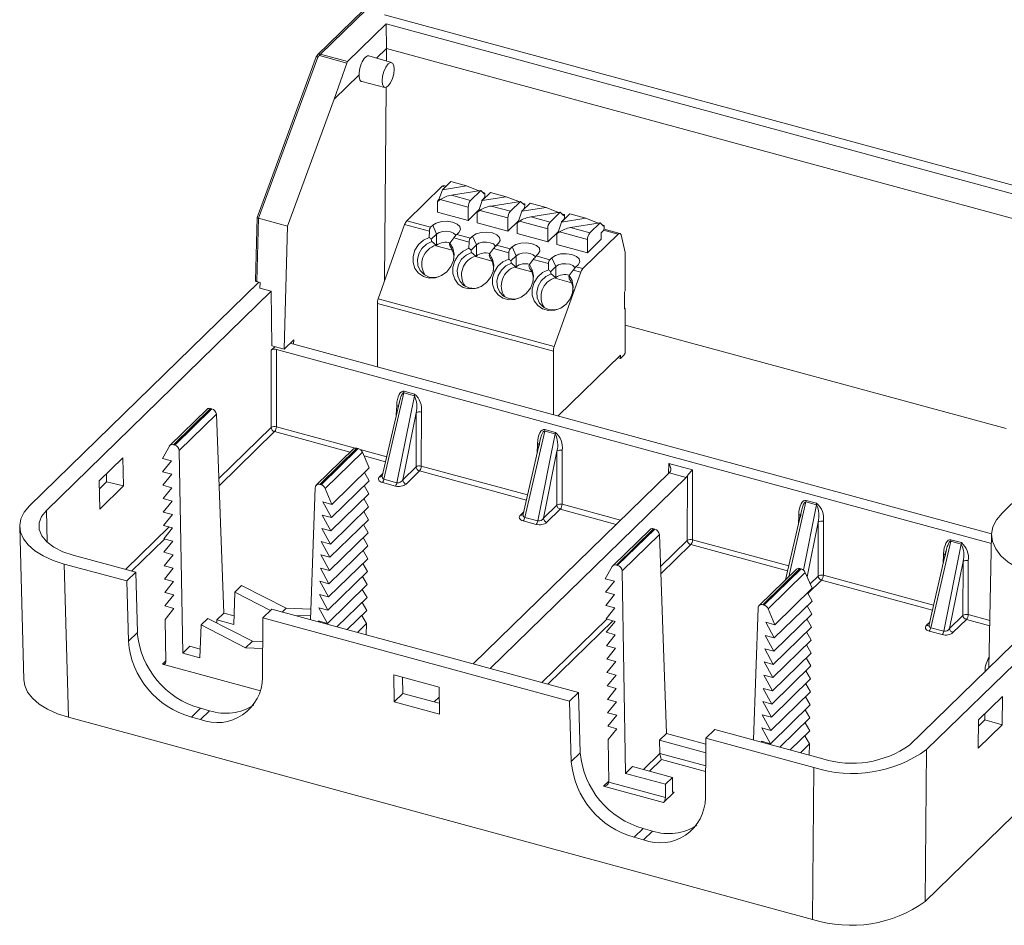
# Model space of a CAD drawing. Header units: millimetres. Extents: x -35 to 128, y 8 to 131.
# Tile 1 of 6: x -35 to 42, y 8 to 78. Entities that reach past the tile are written whole.
import ezdxf

# ---------------------------------------------------------------- set-up
doc = ezdxf.new("R2010")
doc.units = ezdxf.units.MM

msp = doc.modelspace()

# ---------------------------------------------------------------- linework, layer by layer
at = {"color": 7, "linetype": 'Continuous', "lineweight": 15}
for p, q in [((35.753, 9.428), (126.495, 97.994)), ((-4.474, 82.322), (-11.573, 75.393)), ((-4.265, 82.364), (-11.345, 75.453)), ((-6.352, 78.532), (59.625, 60.601)), ((-6.221, 77.82), (-9.234, 74.879)), ((49.565, 62.658), (-6.221, 77.82)), ((-6.205, 75.907), (-6.221, 77.82)), ((-6.988, 75.143), (-6.205, 75.907)), ((-6.213, 74.916), (-6.205, 75.907)), ((-6.205, 75.907), (48.036, 61.166)), ((-11.667, 75.246), (-16.279, 62.73)), ((-11.546, 75.234), (-16.174, 62.673)), ((-9.299, 74.765), (-11.411, 75.339)), ((-11.345, 75.453), (-9.234, 74.879)), ((-5.804, 74.797), (-7.577, 75.315)), ((-9.299, 74.765), (-10.265, 71.945)), ((-10.265, 71.945), (-8.321, 73.842)), ((-8.12, 73.317), (-6.329, 72.867)), ((-6.361, 57.782), (-6.231, 72.871)), ((-10.265, 71.945), (-13.908, 62.057)), ((-1.199, 65.525), (-1.849, 64.89)), ((-1.849, 64.89), (0.033, 65.19)), ((-1.567, 65.166), (-1.735, 65.211)), ((-1.199, 65.525), (0.033, 65.19)), ((1.001, 64.805), (0.033, 65.19)), ((-4.622, 62.467), (-1.866, 65.157)), ((-1.849, 64.89), (-2.113, 64.118)), ((-1.148, 64.463), (1.139, 64.827)), ((-1.148, 64.463), (0.349, 64.056)), ((0.349, 64.056), (1.139, 64.827)), ((1.139, 64.827), (1.403, 64.57)), ((1.896, 64.683), (1.246, 64.049)), ((1.344, 64.669), (1.273, 64.697)), ((1.308, 64.663), (1.344, 64.669)), ((1.469, 64.635), (1.344, 64.669)), ((1.403, 64.57), (1.469, 64.635)), ((1.469, 64.635), (1.469, 64.463)), ((1.896, 64.683), (3.128, 64.349)), ((-2.113, 64.118), (-2.226, 64.008)), ((-2.226, 63.151), (-2.226, 64.008)), ((-2.226, 64.008), (-2.189, 63.998)), ((-2.189, 63.998), (-2.022, 64.124)), ((-2.113, 64.118), (-2.008, 64.135)), ((0.162, 63.531), (-2.022, 64.124)), ((1.246, 64.049), (0.982, 63.277)), ((1.236, 64.064), (1.376, 64.201)), ((1.236, 64.064), (1.236, 64.017)), ((1.246, 64.049), (3.128, 64.349)), ((1.528, 64.324), (1.451, 64.345)), ((1.947, 63.621), (4.234, 63.986)), ((4.097, 63.964), (3.128, 64.349)), ((3.444, 63.215), (4.234, 63.986)), ((4.234, 63.986), (4.498, 63.729)), ((4.992, 63.842), (4.342, 63.208)), ((4.439, 63.827), (4.368, 63.856)), ((4.403, 63.822), (4.439, 63.827)), ((4.564, 63.793), (4.439, 63.827)), ((4.498, 63.729), (4.564, 63.793)), ((4.564, 63.793), (4.564, 63.622)), ((4.992, 63.842), (6.224, 63.507)), ((0.162, 62.502), (-2.226, 63.151)), ((0.162, 62.502), (0.162, 63.531)), ((0.996, 63.316), (0.162, 62.502)), ((0.982, 63.277), (0.87, 63.167)), ((0.87, 62.31), (0.87, 63.167)), ((0.87, 63.167), (0.906, 63.157)), ((0.906, 63.157), (1.073, 63.283)), ((0.982, 63.277), (1.087, 63.294)), ((3.258, 62.689), (1.073, 63.283)), ((1.947, 63.621), (3.444, 63.215)), ((4.342, 63.208), (4.078, 62.436)), ((4.331, 63.223), (4.471, 63.359)), ((4.331, 63.223), (4.331, 63.176)), ((4.342, 63.208), (6.224, 63.507)), ((4.624, 63.483), (4.547, 63.504)), ((5.043, 62.78), (7.33, 63.144)), ((7.192, 63.122), (6.224, 63.507)), ((6.54, 62.373), (7.33, 63.144)), ((7.33, 63.144), (7.594, 62.888)), ((8.087, 63.001), (7.437, 62.366)), ((7.535, 62.986), (7.463, 63.015)), ((7.499, 62.98), (7.535, 62.986)), ((7.66, 62.952), (7.535, 62.986)), ((7.594, 62.888), (7.66, 62.952)), ((7.66, 62.952), (7.66, 62.781)), ((8.087, 63.001), (9.319, 62.666)), ((-16.279, 62.728), (-16.414, 57.82)), ((-16.172, 62.672), (-16.307, 57.727)), ((-16.174, 62.673), (-16.172, 62.672)), ((-13.908, 62.057), (-16.172, 62.672)), ((-4.787, 62.181), (-6.844, 56.396)), ((-2.865, 61.658), (-4.787, 62.181)), ((-2.765, 61.962), (-4.622, 62.467)), ((-2.605, 62.119), (-2.765, 61.962)), ((-2.605, 62.119), (-2.296, 61.435)), ((3.258, 61.661), (0.87, 62.31)), ((3.258, 61.661), (3.258, 62.689)), ((4.091, 62.474), (3.258, 61.661)), ((4.078, 62.436), (3.965, 62.326)), ((3.965, 61.469), (3.965, 62.326)), ((3.965, 62.326), (4.002, 62.316)), ((4.002, 62.316), (4.169, 62.442)), ((4.078, 62.436), (4.183, 62.452)), ((6.353, 61.848), (4.169, 62.442)), ((5.043, 62.78), (6.54, 62.373)), ((7.437, 62.366), (7.173, 61.594)), ((7.427, 62.382), (7.567, 62.518)), ((7.427, 62.382), (7.427, 62.335)), ((7.437, 62.366), (9.319, 62.666)), ((7.719, 62.642), (7.642, 62.663)), ((8.138, 61.939), (10.425, 62.303)), ((10.288, 62.281), (9.319, 62.666)), ((9.635, 61.532), (10.425, 62.303)), ((10.425, 62.303), (10.689, 62.046)), ((10.63, 62.145), (10.559, 62.173)), ((10.594, 62.139), (10.63, 62.145)), ((10.755, 62.111), (10.63, 62.145)), ((10.689, 62.046), (10.755, 62.111)), ((10.755, 62.111), (10.755, 61.939)), ((-14.171, 52.463), (-13.908, 62.057)), ((-2.874, 61.175), (-2.865, 61.658)), ((-2.712, 61.028), (-2.296, 61.435)), ((-2.296, 61.435), (-2.296, 60.577)), ((-0.571, 61.566), (-0.731, 61.41)), ((-0.731, 61.41), (0.33, 61.121)), ((6.353, 60.82), (3.965, 61.469)), ((6.353, 60.82), (6.353, 61.848)), ((7.187, 61.633), (6.353, 60.82)), ((7.173, 61.594), (7.061, 61.484)), ((7.061, 60.627), (7.061, 61.484)), ((7.061, 61.484), (7.097, 61.474)), ((7.097, 61.474), (7.264, 61.601)), ((7.173, 61.594), (7.278, 61.611)), ((9.449, 61.007), (7.264, 61.601)), ((8.138, 61.939), (9.635, 61.532)), ((11.842, 61.432), (9.086, 58.742)), ((10.522, 61.54), (10.662, 61.677)), ((10.522, 61.54), (10.522, 61.026)), ((11.973, 61.486), (10.738, 61.821)), ((12.396, 60.001), (12.061, 61.364)), ((-2.669, 60.851), (-2.339, 60.567)), ((-2.296, 60.577), (-2.356, 60.519)), ((-0.961, 61.141), (-1.267, 60.738)), ((0.23, 60.817), (-0.961, 61.141)), ((0.222, 60.334), (0.23, 60.817)), ((0.33, 61.121), (0.49, 61.277)), ((0.383, 60.187), (0.8, 60.593)), ((0.49, 61.277), (0.8, 60.593)), ((0.8, 60.593), (0.8, 59.736)), ((2.525, 60.725), (2.364, 60.568)), ((9.449, 59.978), (7.061, 60.627)), ((10.522, 61.026), (9.449, 59.978)), ((9.449, 59.978), (9.449, 61.007)), ((-2.356, 60.519), (-2.339, 60.567)), ((-2.356, 60.519), (-1.074, 60.17)), ((0.427, 60.009), (0.757, 59.725)), ((2.135, 60.299), (1.828, 59.897)), ((3.326, 59.976), (2.135, 60.299)), ((2.364, 60.568), (3.426, 60.28)), ((3.317, 59.492), (3.326, 59.976)), ((3.426, 60.28), (3.586, 60.436)), ((3.586, 60.436), (3.895, 59.752)), ((5.62, 59.883), (5.46, 59.727)), ((12.396, 57.001), (12.396, 60.001)), ((0.8, 59.736), (0.74, 59.677)), ((0.74, 59.677), (0.757, 59.725)), ((0.74, 59.677), (2.022, 59.329)), ((3.479, 59.345), (3.895, 59.752)), ((3.522, 59.168), (3.852, 58.884)), ((3.895, 59.752), (3.895, 58.895)), ((5.23, 59.458), (4.924, 59.056)), ((6.421, 59.134), (5.23, 59.458)), ((5.46, 59.727), (6.521, 59.439)), ((6.421, 59.134), (6.413, 58.651)), ((6.521, 59.439), (6.681, 59.595)), ((6.681, 59.595), (6.991, 58.911)), ((8.715, 59.042), (8.555, 58.886)), ((3.895, 58.895), (3.835, 58.836)), ((3.835, 58.836), (3.852, 58.884)), ((3.835, 58.836), (5.117, 58.488)), ((6.991, 58.911), (6.574, 58.504)), ((6.948, 58.043), (6.618, 58.327)), ((6.864, 52.67), (8.921, 58.455)), ((6.991, 58.911), (6.991, 58.053)), ((8.326, 58.617), (8.019, 58.215)), ((8.921, 58.455), (8.326, 58.617)), ((8.555, 58.886), (9.086, 58.742)), ((-16.148, 57.684), (-34.013, 40.247)), ((-16.05, 57.657), (-16.307, 57.727)), ((-16.05, 57.657), (-16.054, 57.225)), ((6.991, 58.053), (6.931, 57.995)), ((6.948, 58.043), (6.931, 57.995)), ((6.931, 57.995), (8.213, 57.646)), ((-15.169, 56.984), (-32.687, 39.887)), ((-16.054, 57.225), (-15.169, 56.984)), ((-15.134, 52.725), (-15.169, 56.984)), ((12.326, 56.804), (12.326, 55.69)), ((-6.913, 56.026), (6.796, 52.3)), ((-6.913, 51.089), (-6.913, 56.026)), ((-6.844, 56.396), (6.864, 52.67)), ((12.331, 55.647), (12.396, 55.629)), ((12.396, 52.286), (12.396, 55.629)), ((12.396, 54.336), (42.048, 46.277)), ((-14.171, 52.463), (-13.425, 53.192)), ((40.922, 38.089), (-13.692, 52.931)), ((-13.425, 53.192), (-13.434, 52.861)), ((-15.18, 46.364), (-15.174, 52.378)), ((-15.174, 52.378), (-14.888, 52.658)), ((-14.171, 52.463), (-15.134, 52.725)), ((-14.769, 52.443), (-14.775, 46.424)), ((40.905, 37.312), (-14.769, 52.443)), ((6.796, 52.3), (6.796, 47.363)), ((7.169, 47.27), (12.023, 52.008)), ((11.817, 51.807), (12.023, 51.751)), ((12.303, 52.024), (12.023, 51.751)), ((12.023, 51.751), (12.023, 52.008)), ((-4.836, 49.187), (-4.013, 48.963)), ((-5.195, 48.373), (-6.529, 42.577)), ((-4.851, 49.066), (-6.4, 42.337)), ((-5.384, 42.061), (-4.027, 48.842)), ((-4.027, 48.842), (-4.851, 49.066)), ((-20.174, 47.791), (-23.071, 44.964)), ((-19.896, 47.847), (-22.79, 45.022)), ((-22.695, 44.996), (-19.801, 47.821)), ((-19.801, 47.821), (-19.896, 47.847)), ((-3.487, 47.564), (-3.491, 43.358)), ((-19.444, 47.394), (-22.345, 44.563)), ((-19.444, 47.394), (-18.877, 31.9)), ((-3.892, 47.504), (-4.937, 42.282)), ((-3.897, 43.298), (-3.892, 47.504)), ((7.169, 47.27), (7.169, 47.262)), ((6.116, 46.086), (4.567, 39.357)), ((6.939, 45.862), (6.116, 46.086)), ((6.131, 46.206), (6.954, 45.982)), ((5.772, 45.392), (4.438, 39.597)), ((5.583, 39.081), (6.939, 45.862)), ((-23.111, 44.911), (-23.654, 43.956)), ((-22.79, 45.022), (-22.695, 44.996)), ((-22.345, 44.563), (-22.073, 28.781)), ((-8.777, 44.694), (-11.673, 41.866)), ((-8.498, 44.749), (-11.393, 41.924)), ((-11.298, 41.898), (-8.404, 44.723)), ((-8.404, 44.723), (-8.498, 44.749)), ((7.074, 44.524), (6.029, 39.301)), ((7.07, 40.317), (7.074, 44.524)), ((7.48, 44.584), (7.475, 40.377)), ((-28.563, 42.203), (-26.721, 44.001)), ((-26.721, 44.001), (-26.681, 41.807)), ((-23.654, 43.956), (-22.947, 43.764)), ((-22.947, 43.764), (-23.636, 42.911)), ((-8.082, 44.442), (-10.98, 41.614)), ((-8.082, 44.442), (-7.539, 43.218)), ((-7.539, 43.218), (-10.458, 40.37)), ((-4.937, 42.282), (-3.897, 43.298)), ((-3.631, 42.973), (-4.672, 41.957)), ((15.792, 43.551), (17.634, 43.051)), ((17.634, 43.051), (17.628, 37.618)), ((-28.524, 40.009), (-28.563, 42.203)), ((-28.006, 42.747), (-27.995, 42.134)), ((-23.636, 42.911), (-22.929, 42.719)), ((-22.929, 42.719), (-23.618, 41.865)), ((-7.557, 42.207), (-10.495, 39.339)), ((-7.922, 42.844), (-7.557, 42.207)), ((-6.4, 42.337), (-5.384, 42.061)), ((15.816, 42.84), (0.552, 27.942)), ((1.879, 27.581), (17.143, 42.479)), ((17.143, 42.479), (15.816, 42.84)), ((17.223, 37.558), (17.228, 42.593)), ((-27.995, 42.134), (-28.552, 41.591)), ((-26.681, 41.807), (-28.524, 40.009)), ((-26.681, 41.807), (-27.995, 42.134)), ((-23.618, 41.865), (-22.911, 41.673)), ((-22.911, 41.673), (-23.6, 40.82)), ((-11.75, 41.683), (-12.125, 31.387)), ((-11.393, 41.924), (-11.298, 41.898)), ((-10.98, 41.614), (-10.458, 40.37)), ((-7.94, 41.833), (-7.575, 41.196)), ((-5.509, 41.797), (-6.525, 42.073)), ((-23.6, 40.82), (-22.893, 40.628)), ((-7.575, 41.196), (-10.533, 38.309)), ((-7.958, 40.822), (-7.593, 40.185)), ((26.472, 40.678), (27.296, 40.454)), ((43.202, 41.12), (41.74, 39.693)), ((-22.893, 40.628), (-23.582, 39.775)), ((-10.458, 40.37), (-11.165, 40.562)), ((-11.165, 40.562), (-10.495, 39.339)), ((-7.593, 40.185), (-10.57, 37.279)), ((6.029, 39.301), (7.07, 40.317)), ((7.335, 39.992), (6.295, 38.976)), ((27.281, 40.333), (26.458, 40.557)), ((-23.582, 39.775), (-22.875, 39.583)), ((-22.875, 39.583), (-23.564, 38.729)), ((-10.495, 39.339), (-11.203, 39.532)), ((-11.203, 39.532), (-10.533, 38.309)), ((-7.611, 39.174), (-10.608, 36.249)), ((-7.976, 39.811), (-7.611, 39.174)), ((4.567, 39.357), (5.583, 39.081)), ((26.114, 39.864), (24.88, 34.504)), ((-34.764, 38.637), (-34.434, 26.69)), ((-23.564, 38.729), (-22.857, 38.537)), ((-22.857, 38.537), (-23.546, 37.684)), ((-10.533, 38.309), (-11.24, 38.501)), ((-11.24, 38.501), (-10.57, 37.279)), ((-7.994, 38.8), (-7.629, 38.163)), ((5.457, 38.816), (4.442, 39.092)), ((14.319, 38.417), (11.422, 35.59)), ((14.597, 38.472), (11.702, 35.647)), ((11.797, 35.622), (14.692, 38.447)), ((14.692, 38.447), (14.597, 38.472)), ((27.412, 34.789), (27.416, 38.995)), ((27.821, 39.055), (27.817, 34.849)), ((-23.546, 37.684), (-22.839, 37.492)), ((-7.629, 38.163), (-10.645, 35.218)), ((-8.012, 37.789), (-7.647, 37.151)), ((15.048, 38.02), (12.148, 35.189)), ((15.048, 38.02), (15.615, 22.526)), ((37.749, 37.613), (38.572, 37.389)), ((40.919, 38.024), (40.708, 27.65)), ((-22.839, 37.492), (-23.528, 36.639)), ((-10.57, 37.279), (-11.278, 37.471)), ((-11.278, 37.471), (-10.608, 36.249)), ((-7.647, 37.151), (-10.683, 34.188)), ((37.734, 37.493), (36.185, 30.764)), ((37.201, 30.488), (38.557, 37.269)), ((38.557, 37.269), (37.734, 37.493)), ((-25.733, 35.086), (-30.598, 36.408)), ((-23.528, 36.639), (-22.821, 36.447)), ((-22.821, 36.447), (-23.51, 35.593)), ((-10.608, 36.249), (-11.315, 36.441)), ((-11.315, 36.441), (-10.645, 35.218)), ((-7.665, 36.14), (-10.721, 33.158)), ((-8.03, 36.777), (-7.665, 36.14)), ((37.39, 36.799), (36.056, 31.004)), ((-31.299, 35.725), (-30.969, 23.777)), ((-26.433, 34.402), (-31.299, 35.725)), ((-23.51, 35.593), (-22.803, 35.401)), ((-22.803, 35.401), (-23.492, 34.548)), ((-10.645, 35.218), (-11.353, 35.411)), ((-11.353, 35.411), (-10.683, 34.188)), ((-8.048, 35.766), (-7.683, 35.129)), ((10.838, 34.582), (11.381, 35.537)), ((11.702, 35.647), (11.797, 35.622)), ((25.716, 35.32), (22.819, 32.492)), ((25.994, 35.375), (23.1, 32.55)), ((23.194, 32.524), (26.089, 35.349)), ((26.089, 35.349), (25.994, 35.375)), ((38.692, 35.931), (37.647, 30.708)), ((38.688, 31.724), (38.692, 35.931)), ((39.097, 35.991), (39.093, 31.784)), ((-25.733, 35.086), (-26.433, 34.402)), ((-25.603, 30.395), (-25.733, 35.086)), ((-23.492, 34.548), (-22.785, 34.356)), ((-7.683, 35.129), (-10.758, 32.128)), ((-8.066, 34.755), (-7.701, 34.118)), ((11.545, 34.39), (10.838, 34.582)), ((12.148, 35.189), (12.42, 19.407)), ((26.41, 35.068), (23.512, 32.239)), ((26.41, 35.068), (26.953, 33.844)), ((-26.303, 29.712), (-26.433, 34.402)), ((-22.785, 34.356), (-23.474, 33.503)), ((-17.492, 34.048), (-18.016, 33.537)), ((-14.016, 32.273), (-17.492, 34.048)), ((-10.683, 34.188), (-11.391, 34.38)), ((-11.391, 34.38), (-10.721, 33.158)), ((-7.701, 34.118), (-10.796, 31.097)), ((-8.084, 33.744), (-7.719, 33.107)), ((10.856, 33.537), (11.545, 34.39)), ((26.953, 33.844), (24.035, 30.995)), ((27.677, 34.464), (26.636, 33.448)), ((47.13, 33.918), (34.529, 21.619)), ((35.856, 21.258), (49.157, 34.241)), ((-23.474, 33.503), (-22.767, 33.311)), ((-22.767, 33.311), (-23.456, 32.457)), ((-18.016, 33.537), (-18.085, 31.001)), ((-15.222, 32.101), (-18.016, 33.537)), ((-10.721, 33.158), (-11.428, 33.35)), ((-11.428, 33.35), (-10.758, 32.128)), ((-7.719, 33.107), (-10.057, 30.825)), ((11.563, 33.344), (10.856, 33.537)), ((10.874, 32.491), (11.563, 33.344)), ((26.57, 33.47), (26.935, 32.833)), ((-23.456, 32.457), (-22.749, 32.265)), ((-22.749, 32.265), (-23.438, 31.412)), ((-14.016, 32.273), (-14.314, 31.982)), ((-12.095, 32.212), (-14.016, 32.273)), ((-10.758, 32.128), (-11.466, 32.32)), ((-11.466, 32.32), (-10.796, 31.097)), ((-8.102, 32.733), (-7.737, 32.096)), ((11.581, 32.299), (10.874, 32.491)), ((10.892, 31.446), (11.581, 32.299)), ((22.743, 32.309), (22.367, 22.013)), ((23.1, 32.55), (23.194, 32.524)), ((23.512, 32.239), (24.035, 30.995)), ((26.935, 32.833), (23.997, 29.965)), ((26.552, 32.459), (26.917, 31.822)), ((-20.116, 31.488), (-20.639, 30.977)), ((-20.116, 31.488), (-16.647, 29.705)), ((-18.877, 31.9), (-19.425, 31.366)), ((-18.066, 31.68), (-18.877, 31.9)), ((-15.82, 31.518), (-15.86, 26.874)), ((-15.82, 31.518), (-15.12, 32.201)), ((8.058, 25.028), (-15.82, 31.518)), ((8.758, 25.712), (-15.12, 32.201)), ((-12.114, 31.683), (-13.345, 31.719)), ((-7.737, 32.096), (-9.26, 30.609)), ((-8.12, 31.722), (-7.755, 31.084)), ((11.599, 31.254), (10.892, 31.446)), ((26.917, 31.822), (23.96, 28.935)), ((26.534, 31.448), (26.899, 30.811)), ((37.647, 30.708), (38.688, 31.724)), ((-23.438, 31.412), (-23.381, 28.103)), ((-20.733, 28.417), (-20.639, 30.977)), ((-20.639, 30.977), (-17.179, 29.186)), ((-19.425, 31.366), (-19.418, 31.129)), ((-19.425, 31.366), (-18.085, 31.001)), ((-10.796, 31.097), (-11.503, 31.29)), ((-11.503, 31.29), (-11.457, 31.206)), ((-7.755, 31.084), (-8.464, 30.392)), ((-7.755, 31.084), (-7.771, 30.204)), ((10.91, 30.401), (11.599, 31.254)), ((24.035, 30.995), (23.327, 31.188)), ((23.327, 31.188), (23.997, 29.965)), ((26.899, 30.811), (23.922, 27.905)), ((36.185, 30.764), (37.201, 30.488)), ((38.953, 31.399), (37.913, 30.383)), ((-26.303, 29.712), (-25.603, 30.395)), ((11.617, 30.208), (10.91, 30.401)), ((10.928, 29.355), (11.617, 30.208)), ((23.997, 29.965), (23.29, 30.157)), ((23.29, 30.157), (23.96, 28.935)), ((26.516, 30.437), (26.881, 29.799)), ((37.075, 30.223), (36.06, 30.499)), ((-21.525, 29.316), (-22.073, 28.781)), ((-20.708, 29.094), (-21.525, 29.316)), ((-16.647, 29.705), (-17.179, 29.186)), ((-17.179, 29.186), (-15.84, 29.149)), ((-16.647, 29.705), (-15.836, 29.681)), ((11.635, 29.163), (10.928, 29.355)), ((10.946, 28.31), (11.635, 29.163)), ((26.881, 29.799), (23.884, 26.874)), ((26.498, 29.426), (26.863, 28.788)), ((-22.073, 28.781), (-20.733, 28.417)), ((23.96, 28.935), (23.252, 29.127)), ((23.252, 29.127), (23.922, 27.905)), ((26.863, 28.788), (23.847, 25.844)), ((26.48, 28.414), (26.845, 27.777)), ((-23.649, 27.909), (-16.003, 25.831)), ((11.653, 28.118), (10.946, 28.31)), ((10.964, 27.265), (11.653, 28.118)), ((23.922, 27.905), (23.214, 28.097)), ((23.214, 28.097), (23.884, 26.874)), ((26.845, 27.777), (23.809, 24.814)), ((-2.1, 26.134), (-5.631, 27.094)), ((-5.631, 27.094), (-5.612, 24.977)), ((-4.946, 26.908), (-4.934, 25.644)), ((11.671, 27.072), (10.964, 27.265)), ((10.982, 26.219), (11.671, 27.072)), ((23.884, 26.874), (23.177, 27.067)), ((23.177, 27.067), (23.847, 25.844)), ((26.462, 27.403), (26.827, 26.766)), ((-2.079, 24.017), (-2.1, 26.134)), ((11.689, 26.027), (10.982, 26.219)), ((26.827, 26.766), (23.772, 23.784)), ((26.444, 26.392), (26.809, 25.755)), ((-4.934, 25.644), (-5.612, 24.977)), ((-4.934, 25.644), (-2.087, 24.87)), ((-2.092, 25.361), (-2.484, 24.978)), ((8.758, 25.712), (8.058, 25.028)), ((8.888, 21.021), (8.758, 25.712)), ((11, 25.174), (11.689, 26.027)), ((23.847, 25.844), (23.139, 26.036)), ((23.139, 26.036), (23.809, 24.814)), ((26.809, 25.755), (23.734, 22.753)), ((26.426, 25.381), (26.791, 24.744)), ((41.774, 25.401), (39.907, 23.579)), ((41.734, 23.184), (41.774, 25.401)), ((-5.612, 24.977), (-2.079, 24.017)), ((8.188, 20.338), (8.058, 25.028)), ((11.707, 24.982), (11, 25.174)), ((11.018, 24.129), (11.707, 24.982)), ((23.809, 24.814), (23.102, 25.006)), ((23.102, 25.006), (23.772, 23.784)), ((26.791, 24.744), (23.697, 21.723)), ((-30.969, 23.777), (26.973, 8.03)), ((-20.696, 24.484), (-21.396, 23.801)), ((-20.679, 23.606), (-21.396, 23.801)), ((-19.979, 24.29), (-20.696, 24.484)), ((-20.679, 23.606), (-19.979, 24.29)), ((11.725, 23.936), (11.018, 24.129)), ((11.036, 23.083), (11.725, 23.936)), ((23.772, 23.784), (23.064, 23.976)), ((23.064, 23.976), (23.734, 22.753)), ((26.408, 24.37), (26.773, 23.733)), ((40.404, 24.064), (40.395, 23.577)), ((11.743, 22.891), (11.036, 23.083)), ((26.773, 23.733), (24.436, 21.451)), ((26.39, 23.359), (26.755, 22.721)), ((39.907, 23.579), (39.867, 21.362)), ((39.867, 21.362), (41.734, 23.184)), ((40.395, 23.577), (39.898, 23.091)), ((40.395, 23.577), (41.734, 23.184)), ((11.054, 22.038), (11.743, 22.891)), ((15.068, 21.991), (15.615, 22.526)), ((18.669, 21.696), (15.615, 22.526)), ((18.672, 22.144), (19.372, 22.827)), ((27.774, 20.543), (19.372, 22.827)), ((23.734, 22.753), (23.027, 22.946)), ((23.027, 22.946), (23.697, 21.723)), ((26.755, 22.721), (25.232, 21.234)), ((26.372, 22.347), (26.737, 21.71)), ((11.054, 22.038), (11.111, 18.729)), ((15.068, 21.991), (15.095, 20.955)), ((15.068, 21.991), (18.663, 21.014)), ((18.672, 22.144), (18.632, 17.499)), ((27.075, 19.86), (18.672, 22.144)), ((23.697, 21.723), (22.989, 21.915)), ((22.989, 21.915), (23.035, 21.832)), ((26.737, 21.71), (26.028, 21.018)), ((26.737, 21.71), (26.722, 20.83)), ((8.188, 20.338), (8.888, 21.021)), ((15.096, 20.948), (15.095, 20.955)), ((35.856, 21.258), (35.753, 9.428)), ((12.967, 19.942), (12.42, 19.407)), ((16.073, 19.098), (12.967, 19.942)), ((12.42, 19.407), (15.525, 18.563)), ((26.973, 8.03), (27.075, 19.86)), ((11.111, 18.717), (15.515, 17.52)), ((15.515, 17.52), (15.525, 18.563)), ((16.073, 19.098), (15.525, 18.563)), ((16.073, 18.069), (16.073, 19.098)), ((15.375, 17.131), (10.706, 18.4)), ((16.213, 17.949), (15.375, 17.131)), ((13.795, 15.11), (13.095, 14.427)), ((14.513, 14.915), (13.795, 15.11)), ((13.813, 14.232), (14.513, 14.915)), ((13.813, 14.232), (13.095, 14.427))]:
    msp.add_line(p, q, dxfattribs=at)
at = {"color": 8, "linetype": 'Continuous', "lineweight": 15}
for p, q in [((-1.639, 65.095), (-1.866, 65.157)), ((1.457, 64.254), (1.42, 64.264)), ((4.552, 63.413), (4.515, 63.423)), ((7.648, 62.572), (7.611, 62.582)), ((11.842, 61.432), (10.706, 61.74)), ((-5.436, 47.325), (-5.408, 48.086)), ((-19.26, 42.382), (-15.18, 46.364)), ((-14.915, 46.039), (-19.24, 41.818)), ((-9.035, 44.441), (-14.915, 46.039)), ((-14.775, 46.424), (-8.646, 44.758)), ((-8.256, 44.652), (-6.181, 44.089)), ((5.531, 44.344), (5.559, 45.106)), ((-6.273, 43.691), (-7.951, 44.147)), ((4.694, 40.71), (-3.631, 42.973)), ((-3.491, 43.358), (4.786, 41.108)), ((15.764, 42.789), (15.792, 43.551)), ((-6.741, 42.519), (-6.485, 42.769)), ((-32.687, 39.887), (-32.619, 37.419)), ((11.687, 38.81), (7.335, 39.992)), ((7.475, 40.377), (12.026, 39.14)), ((26.458, 40.557), (25.117, 34.736)), ((26.265, 35.256), (27.281, 40.333)), ((4.226, 39.539), (4.482, 39.789)), ((25.873, 38.816), (25.9, 39.577)), ((-26.517, 35.299), (-23.125, 38.61)), ((27.416, 38.995), (26.562, 34.727)), ((-23.491, 37.669), (-26.05, 35.172)), ((17.628, 37.618), (25.127, 35.58)), ((15.14, 35.524), (17.223, 37.558)), ((17.489, 37.233), (15.16, 34.961)), ((25.036, 35.182), (17.489, 37.233)), ((37.149, 35.751), (37.177, 36.513)), ((26.8, 34.191), (27.412, 34.789)), ((27.817, 34.849), (36.404, 32.515)), ((36.312, 32.117), (27.677, 34.464)), ((39.093, 31.784), (40.783, 31.325)), ((5.886, 26.492), (10.946, 31.431)), ((11.414, 31.304), (6.354, 26.365)), ((35.844, 30.946), (36.1, 31.196)), ((40.774, 30.904), (38.953, 31.399)), ((-23.649, 27.909), (-23.382, 28.169)), ((13.825, 19.708), (15.096, 20.948)), ((15.095, 20.955), (18.654, 19.988)), ((15.221, 20.489), (14.291, 19.582)), ((18.65, 19.557), (15.221, 20.489)), ((10.706, 18.4), (11.11, 18.795)), ((16.083, 17.984), (16.213, 17.949))]:
    msp.add_line(p, q, dxfattribs=at)
at = {"color": 7, "linetype": 'Continuous', "lineweight": 15, "flags": 128}
for points in [[(-7.577, 75.315), (-7.611, 75.321), (-7.688, 75.312), (-7.77, 75.273), (-7.854, 75.205), (-7.938, 75.109), (-8.019, 74.99), (-8.094, 74.85), (-8.161, 74.693), (-8.219, 74.525), (-8.265, 74.351), (-8.298, 74.175), (-8.317, 74.004), (-8.321, 73.842)], [(-6.069, 72.975), (-5.891, 73.215), (-5.739, 73.548), (-5.638, 73.925), (-5.603, 74.288), (-5.638, 74.581), (-5.739, 74.761), (-5.891, 74.799), (-6.069, 74.69), (-6.248, 74.45), (-6.399, 74.116), (-6.501, 73.74), (-6.536, 73.377), (-6.501, 73.084), (-6.399, 72.904), (-6.248, 72.866), (-6.069, 72.975)], [(-8.321, 73.842), (-8.317, 73.696), (-8.298, 73.568), (-8.265, 73.463), (-8.219, 73.384), (-8.161, 73.334), (-8.12, 73.317)], [(-16.279, 62.73), (-16.278, 62.723), (-16.27, 62.714), (-16.255, 62.704), (-16.234, 62.693), (-16.206, 62.683), (-16.174, 62.673)], [(-2.605, 62.119), (-2.322, 62.298), (-1.928, 62.408), (-1.481, 62.432), (-1.051, 62.366), (-0.703, 62.22), (-0.489, 62.017), (-0.443, 61.787), (-0.571, 61.566)], [(-2.296, 61.435), (-2.099, 61.559), (-1.824, 61.636), (-1.514, 61.652), (-1.215, 61.607), (-0.972, 61.505), (-0.824, 61.364), (-0.806, 61.33)], [(0.49, 61.277), (0.773, 61.457), (1.168, 61.567), (1.614, 61.591), (2.044, 61.525), (2.392, 61.379), (2.606, 61.176), (2.652, 60.946), (2.525, 60.725)], [(11.842, 61.432), (11.878, 61.461), (11.912, 61.48), (11.945, 61.488), (11.976, 61.485), (12.004, 61.47), (12.027, 61.445), (12.047, 61.409), (12.061, 61.364)], [(-1.267, 60.738), (-1.036, 60.333), (-0.942, 59.862), (-0.994, 59.369), (-1.188, 58.9), (-1.506, 58.497), (-1.918, 58.196), (-2.388, 58.026), (-2.872, 58.001), (-3.326, 58.125), (-3.709, 58.385), (-3.986, 58.758), (-4.131, 59.21), (-4.131, 59.7), (-3.987, 60.183), (-3.71, 60.614), (-3.328, 60.955), (-2.874, 61.175)], [(-2.144, 58.095), (-2.429, 58.046), (-2.875, 58.088), (-3.27, 58.274), (-3.573, 58.585), (-3.753, 58.987), (-3.792, 59.441), (-3.685, 59.898), (-3.444, 60.313), (-3.093, 60.642), (-2.669, 60.851)], [(0.8, 60.593), (0.997, 60.718), (1.271, 60.795), (1.582, 60.811), (1.881, 60.765), (2.123, 60.664), (2.272, 60.523), (2.289, 60.489)], [(3.586, 60.436), (3.869, 60.616), (4.263, 60.726), (4.71, 60.749), (5.14, 60.683), (5.488, 60.538), (5.702, 60.335), (5.748, 60.105), (5.62, 59.883)], [(1.828, 59.897), (2.06, 59.491), (2.154, 59.021), (2.102, 58.528), (1.908, 58.059), (1.59, 57.655), (1.177, 57.355), (0.707, 57.184), (0.223, 57.16), (-0.231, 57.283), (-0.614, 57.544), (-0.891, 57.917), (-1.036, 58.369), (-1.036, 58.859), (-0.891, 59.341), (-0.615, 59.773), (-0.232, 60.114), (0.222, 60.334)], [(0.951, 57.254), (0.667, 57.205), (0.221, 57.247), (-0.174, 57.433), (-0.477, 57.743), (-0.657, 58.146), (-0.696, 58.599), (-0.589, 59.057), (-0.348, 59.471), (0.003, 59.8), (0.427, 60.009)], [(3.895, 59.752), (4.092, 59.877), (4.367, 59.953), (4.677, 59.97), (4.976, 59.924), (5.219, 59.823), (5.367, 59.681), (5.385, 59.647)], [(6.681, 59.595), (6.964, 59.774), (7.359, 59.884), (7.805, 59.908), (8.235, 59.842), (8.583, 59.697), (8.797, 59.493), (8.843, 59.263), (8.715, 59.042)], [(4.924, 59.056), (5.155, 58.65), (5.249, 58.179), (5.197, 57.687), (5.003, 57.217), (4.685, 56.814), (4.273, 56.513), (3.803, 56.343), (3.319, 56.319), (2.864, 56.442), (2.482, 56.702), (2.205, 57.075), (2.06, 57.528), (2.06, 58.017), (2.204, 58.5), (2.481, 58.932), (2.863, 59.273), (3.317, 59.492)], [(4.047, 56.412), (3.762, 56.363), (3.316, 56.406), (2.921, 56.592), (2.618, 56.902), (2.438, 57.305), (2.399, 57.758), (2.506, 58.216), (2.747, 58.63), (3.098, 58.959), (3.522, 59.168)], [(6.991, 58.911), (7.188, 59.035), (7.462, 59.112), (7.773, 59.129), (8.072, 59.083), (8.314, 58.981), (8.463, 58.84), (8.48, 58.806)], [(6.413, 58.651), (5.959, 58.432), (5.576, 58.091), (5.3, 57.659), (5.155, 57.176), (5.155, 56.686), (5.3, 56.234), (5.577, 55.861), (5.96, 55.601), (6.414, 55.477), (6.898, 55.502), (7.368, 55.672), (7.781, 55.973), (8.099, 56.376), (8.293, 56.846), (8.345, 57.338), (8.251, 57.809), (8.019, 58.215)], [(6.618, 58.327), (6.194, 58.118), (5.843, 57.789), (5.601, 57.374), (5.495, 56.917), (5.533, 56.463), (5.714, 56.061), (6.017, 55.75), (6.412, 55.565), (6.857, 55.522), (7.142, 55.571)], [(-16.307, 57.727), (-16.34, 57.739), (-16.368, 57.753), (-16.39, 57.769), (-16.405, 57.788), (-16.413, 57.808), (-16.414, 57.82)], [(12.326, 55.69), (12.328, 55.666), (12.332, 55.646), (12.338, 55.63), (12.347, 55.619), (12.357, 55.613), (12.369, 55.613), (12.383, 55.619), (12.396, 55.629)], [(-5.408, 48.086), (-5.389, 48.327), (-5.351, 48.552), (-5.294, 48.754), (-5.222, 48.924), (-5.137, 49.057), (-5.041, 49.147), (-4.94, 49.191), (-4.836, 49.187)], [(5.559, 45.106), (5.578, 45.346), (5.616, 45.571), (5.673, 45.773), (5.745, 45.944), (5.83, 46.076), (5.925, 46.166), (6.027, 46.21), (6.131, 46.206)], [(-6.741, 42.519), (-6.792, 42.457), (-6.82, 42.392), (-6.825, 42.327), (-6.807, 42.263), (-6.766, 42.204), (-6.703, 42.151), (-6.622, 42.107), (-6.525, 42.073)], [(25.9, 39.577), (25.919, 39.818), (25.958, 40.043), (26.014, 40.245), (26.086, 40.415), (26.172, 40.548), (26.267, 40.638), (26.369, 40.682), (26.472, 40.678)], [(-34.013, 40.247), (-34.417, 39.765), (-34.67, 39.256), (-34.764, 38.733), (-34.699, 38.209), (-34.475, 37.696), (-34.098, 37.208), (-33.578, 36.757), (-32.927, 36.352), (-32.161, 36.006), (-31.299, 35.725)], [(-30.598, 36.408), (-31.416, 36.686), (-32.113, 37.041), (-32.662, 37.459), (-33.042, 37.925), (-33.238, 38.419), (-33.243, 38.924), (-33.057, 39.419), (-32.687, 39.887)], [(4.226, 39.539), (4.175, 39.477), (4.147, 39.412), (4.142, 39.346), (4.16, 39.282), (4.201, 39.223), (4.264, 39.17), (4.345, 39.126), (4.442, 39.092)], [(41.74, 39.693), (41.298, 39.166), (41.023, 38.61), (40.92, 38.038), (40.991, 37.466), (41.236, 36.906), (41.647, 36.373), (42.216, 35.879), (42.927, 35.437), (43.764, 35.059), (44.705, 34.752)], [(37.177, 36.513), (37.196, 36.753), (37.234, 36.978), (37.291, 37.18), (37.363, 37.351), (37.448, 37.483), (37.543, 37.573), (37.645, 37.617), (37.749, 37.613)], [(35.844, 30.946), (35.793, 30.884), (35.765, 30.819), (35.76, 30.753), (35.778, 30.689), (35.819, 30.63), (35.882, 30.577), (35.963, 30.533), (36.06, 30.499)], [(-30.969, 23.777), (-31.83, 24.058), (-32.596, 24.405), (-33.248, 24.809), (-33.768, 25.261), (-34.145, 25.749), (-34.369, 26.261), (-34.434, 26.69)], [(11.111, 18.729), (11.111, 18.723), (11.111, 18.717)], [(16.213, 17.949), (16.185, 17.927), (16.159, 17.916), (16.135, 17.916), (16.114, 17.927), (16.096, 17.949), (16.083, 17.981), (16.075, 18.021), (16.073, 18.069)]]:
    msp.add_lwpolyline(points, dxfattribs=at)
at = {"color": 8, "linetype": 'Continuous', "lineweight": 15, "flags": 128}
for points in [[(-5.118, 48.656), (-5.087, 48.748), (-5.026, 48.893), (-4.965, 48.997), (-4.906, 49.055), (-4.851, 49.066)], [(5.849, 45.675), (5.88, 45.767), (5.941, 45.912), (6.002, 46.016), (6.061, 46.075), (6.116, 46.086)], [(26.19, 40.147), (26.222, 40.239), (26.282, 40.384), (26.344, 40.488), (26.403, 40.546), (26.458, 40.557)], [(37.466, 37.082), (37.498, 37.174), (37.559, 37.319), (37.62, 37.423), (37.679, 37.482), (37.734, 37.493)], [(26.573, 33.473), (26.585, 33.467), (26.636, 33.448)]]:
    msp.add_lwpolyline(points, dxfattribs=at)
at = {"color": 8, "linetype": 'Continuous', "lineweight": 15}
for centre, radius, start, end in [((-11.623, 75.08), 0.172, 63.40094, 105.01077), ((-11.407, 75.227), 0.235, 74.67689, 135.79615), ((-5.471, 47.815), 0.278, 45.86494, 76.96847), ((5.496, 44.835), 0.278, 45.86494, 76.96847), ((-6.673, 42.723), 0.214, 251.57544, 312.20844), ((-6.351, 42.518), 0.187, 161.64645, 254.93174), ((4.294, 39.739), 0.212, 251.17522, 311.40459), ((4.616, 39.538), 0.187, 161.64645, 254.93174), ((25.838, 39.306), 0.278, 45.86494, 76.96847), ((37.114, 36.242), 0.278, 45.86494, 76.96847), ((35.911, 31.149), 0.214, 251.57544, 312.20844), ((36.234, 30.945), 0.187, 161.64645, 254.93174), ((42.624, 27.334), 2.216, 148.9606, 179.41915)]:
    msp.add_arc(centre, radius, start, end, dxfattribs=at)
at = {"color": 7, "linetype": 'Continuous', "lineweight": 15}
for centre, radius, start, end in [((-11.415, 75.205), 0.133, 88.31207, 167.70387), ((-11.116, 75.245), 0.31, 137.73887, 162.39707), ((-9.01, 74.677), 0.302, 137.81395, 163.10857), ((-1.753, 65.068), 0.144, 82.87171, 141.82764), ((-0.788, 62.234), 2.258, 99.17964, 123.1385), ((1.06, 64.461), 0.409, 320.51294, 0.34344), ((0.98, 63.536), 0.818, 140.51294, 180.34344), ((2.307, 61.393), 2.258, 99.17964, 123.1385), ((4.076, 62.694), 0.818, 140.51294, 180.34344), ((4.155, 63.62), 0.409, 320.51294, 0.34344), ((-4.049, 61.946), 0.774, 137.73887, 162.39707), ((5.403, 60.551), 2.258, 99.17964, 123.1385), ((7.171, 61.853), 0.818, 140.51294, 180.34344), ((7.251, 62.778), 0.409, 320.51294, 0.34344), ((-2.428, 61.683), 0.439, 140.34339, 183.1772), ((1.143, 59.576), 2.622, 135.628, 143.36341), ((8.498, 59.71), 2.258, 99.17964, 123.1385), ((10.267, 61.012), 0.818, 140.51294, 180.34344), ((10.346, 61.937), 0.409, 320.51294, 0.34344), ((-1.584, 59.577), 1.228, 74.31032, 125.43054), ((0.668, 60.841), 0.439, 140.34339, 183.1772), ((-1.919, 59.091), 1.535, 105.86678, 214.71497), ((-2.311, 59.63), 1.348, 352.51311, 38.33607), ((1.512, 58.736), 1.228, 74.31032, 125.43054), ((4.239, 58.735), 2.622, 135.628, 143.36341), ((3.763, 60), 0.439, 140.34339, 183.1772), ((1.176, 58.249), 1.535, 105.86678, 214.71497), ((0.785, 58.789), 1.348, 352.5131, 38.33607), ((4.607, 57.894), 1.228, 74.31032, 125.43054), ((7.334, 57.893), 2.622, 135.628, 143.36341), ((6.859, 59.159), 0.439, 140.34339, 183.1772), ((4.272, 57.408), 1.535, 105.86678, 214.71497), ((3.88, 57.947), 1.348, 352.51312, 38.33607), ((7.703, 57.053), 1.228, 74.31032, 125.43054), ((10.43, 57.052), 2.622, 135.628, 143.36341), ((9.659, 58.221), 0.774, 137.73887, 162.39707), ((7.367, 56.567), 1.535, 105.86676, 214.71499), ((6.975, 57.106), 1.348, 352.51313, 38.33606), ((12.633, 56.806), 0.307, 140.51294, 180.34344), ((-5.772, 56.006), 1.141, 160.04411, 179.01144), ((-14.907, 52.002), 0.462, 72.69731, 125.41205), ((7.937, 52.28), 1.141, 160.04411, 179.01144), ((11.987, 52.284), 0.409, 320.51294, 0.34344), ((-5.471, 49.203), 0.636, 347.56566, 358.51293), ((-0.738, 47.32), 4.579, 163.04232, 172.94827), ((-4.648, 48.979), 0.636, 347.56566, 358.51293), ((-5.773, 47.991), 1.942, 345.49581, 26.01231), ((-4.992, 47.797), 1.523, 351.20676, 49.96895), ((-19.986, 47.575), 0.286, 71.55299, 130.97121), ((-19.933, 47.348), 0.492, 5.42302, 74.35624), ((-3.625, 47.096), 0.488, 73.62813, 123.21288), ((-14.913, 45.956), 0.488, 73.62813, 123.21288), ((-14.816, 46.391), 0.365, 184.22192, 254.26625), ((-15.387, 46.429), 0.612, 320.48314, 359.54644), ((5.495, 46.223), 0.636, 347.56566, 358.51293), ((10.229, 44.339), 4.579, 163.04232, 172.94827), ((6.319, 45.999), 0.636, 347.56566, 358.51293), ((5.194, 45.01), 1.942, 345.49581, 26.01231), ((5.975, 44.816), 1.523, 351.20676, 49.96895), ((-22.881, 44.764), 0.274, 70.60967, 147.46573), ((-22.828, 44.53), 0.484, 3.85432, 74.10629), ((-8.589, 44.479), 0.285, 71.47435, 131.04985), ((-8.547, 44.235), 0.509, 24.02126, 73.66127), ((7.342, 44.115), 0.488, 73.62813, 123.21288), ((-3.629, 42.889), 0.488, 73.62813, 123.21288), ((-3.532, 43.324), 0.365, 184.22192, 254.26625), ((-4.104, 43.362), 0.612, 320.48314, 359.54644), ((15.416, 43.234), 0.562, 315.46962, 330.08591), ((-6.944, 42.433), 0.553, 319.30767, 350.00096), ((-5.32, 42.494), 0.437, 261.56181, 330.97142), ((-4.573, 42.309), 0.365, 184.22192, 254.26625), ((16.763, 42.853), 0.533, 315.50978, 330.88338), ((-11.486, 41.677), 0.264, 69.33901, 178.70465), ((-11.438, 41.422), 0.497, 22.7213, 73.56743), ((-5.928, 42.157), 0.553, 319.30767, 350.00096), ((-5.249, 42.705), 0.944, 253.99497, 307.65216), ((25.837, 40.694), 0.636, 347.56566, 358.51293), ((7.338, 39.908), 0.488, 73.62813, 123.21288), ((7.435, 40.344), 0.365, 184.22192, 254.26625), ((6.863, 40.382), 0.612, 320.48314, 359.54644), ((30.57, 38.811), 4.579, 163.04232, 172.94827), ((26.66, 40.47), 0.636, 347.56566, 358.51293), ((25.536, 39.482), 1.942, 345.49581, 26.01231), ((26.316, 39.288), 1.523, 351.20676, 49.96895), ((4.023, 39.453), 0.553, 319.30767, 350.00096), ((5.647, 39.513), 0.437, 261.56181, 330.97142), ((6.394, 39.328), 0.365, 184.22192, 254.26625), ((5.038, 39.177), 0.553, 319.30767, 350.00096), ((5.718, 39.724), 0.944, 253.99497, 307.65216), ((14.506, 38.201), 0.286, 71.55299, 130.97121), ((14.559, 37.973), 0.492, 5.42302, 74.35624), ((27.683, 38.587), 0.488, 73.62813, 123.21288), ((17.491, 37.149), 0.488, 73.62813, 123.21288), ((17.016, 37.622), 0.612, 320.48314, 359.54644), ((37.113, 37.629), 0.636, 347.56566, 358.51293), ((17.588, 37.585), 0.365, 184.22192, 254.26625), ((41.847, 35.746), 4.579, 163.04232, 172.94827), ((37.937, 37.406), 0.636, 347.56566, 358.51293), ((36.812, 36.417), 1.942, 345.49581, 26.01231), ((37.593, 36.223), 1.523, 351.20676, 49.96895), ((11.612, 35.389), 0.274, 70.60967, 147.46573), ((11.665, 35.156), 0.484, 3.85432, 74.10629), ((25.903, 35.104), 0.285, 71.47435, 131.04985), ((25.946, 34.861), 0.509, 24.02126, 73.66127), ((38.96, 35.522), 0.488, 73.62813, 123.21288), ((27.679, 34.38), 0.488, 73.62813, 123.21288), ((27.776, 34.816), 0.365, 184.22192, 254.26625), ((27.205, 34.853), 0.612, 320.48314, 359.54644), ((23.006, 32.303), 0.264, 69.33901, 178.70465), ((23.054, 32.048), 0.497, 22.7213, 73.56743), ((38.956, 31.315), 0.488, 73.62813, 123.21288), ((39.052, 31.751), 0.365, 184.22192, 254.26625), ((38.481, 31.789), 0.612, 320.48314, 359.54644), ((35.641, 30.86), 0.553, 319.30767, 350.00096), ((37.265, 30.92), 0.437, 261.56181, 330.97142), ((38.012, 30.735), 0.365, 184.22192, 254.26625), ((-18.886, 30.98), 6.743, 184.9722, 254.42993), ((36.656, 30.584), 0.553, 319.30767, 350.00096), ((37.336, 31.131), 0.944, 253.99497, 307.65216), ((-19.604, 30.281), 6.724, 184.85858, 254.54355), ((-23.58, 28.095), 0.199, 249.68781, 2.23317), ((-19.394, 26.899), 3.534, 248.67692, 359.59303), ((-18.723, 28.108), 4.02, 251.78276, 303.01319), ((30.066, 27.899), 7.704, 252.69411, 305.40084), ((15.605, 21.606), 6.743, 184.9722, 254.42993), ((16.137, 20.986), 1.042, 182.06105, 208.46362), ((30.067, 29.342), 9.943, 252.48674, 305.60821), ((14.887, 20.908), 6.724, 184.85858, 254.54355), ((10.691, 18.837), 0.437, 271.97471, 344.12389), ((15.098, 17.525), 3.534, 248.67692, 359.59303), ((14.902, 17.521), 0.613, 320.49954, 359.94405), ((15.77, 18.734), 4.02, 251.78276, 303.01319), ((29.965, 17.512), 9.943, 252.48674, 305.60821)]:
    msp.add_arc(centre, radius, start, end, dxfattribs=at)
for points, knots in [([(-11.575, 75.388), (-11.596, 75.365), (-11.635, 75.323), (-11.657, 75.27), (-11.667, 75.246)], [0, 0, 0, 0, 0.547233, 1, 1, 1, 1]), ([(15.903, 42.954), (15.952, 43.036), (15.947, 43.147), (15.896, 43.356), (15.849, 43.459), (15.792, 43.551)], [0, 0, 0, 0, 0.5, 0.5, 1, 1, 1, 1]), ([(17.228, 42.593), (17.276, 42.676), (17.356, 42.764), (17.502, 42.92), (17.574, 42.99), (17.634, 43.051)], [0, 0, 0, 0, 0.5, 0.5, 1, 1, 1, 1]), ([(-6.532, 42.583), (-6.533, 42.575), (-6.534, 42.556), (-6.534, 42.559), (-6.534, 42.561)], [0, 0, 0, 0, 0.465364, 1, 1, 1, 1]), ([(4.434, 39.603), (4.434, 39.594), (4.433, 39.576), (4.433, 39.579), (4.433, 39.58)], [0, 0, 0, 0, 0.465744, 1, 1, 1, 1]), ([(36.052, 31.01), (36.052, 31.001), (36.051, 30.983), (36.051, 30.986), (36.051, 30.987)], [0, 0, 0, 0, 0.465744, 1, 1, 1, 1])]:
    msp.add_open_spline(points, degree=3, knots=knots, dxfattribs=at)
for points in [[(-2.712, 61.028), (-2.766, 61.077), (-2.82, 61.126), (-2.874, 61.175)], [(-2.669, 60.851), (-2.683, 60.91), (-2.697, 60.969), (-2.712, 61.028)], [(-1.267, 60.738), (-1.277, 60.707), (-1.287, 60.675), (-1.297, 60.643)], [(-1.297, 60.643), (-1.282, 60.585), (-1.268, 60.526), (-1.254, 60.466)], [(0.222, 60.334), (0.276, 60.285), (0.33, 60.236), (0.383, 60.187)], [(0.427, 60.009), (0.413, 60.069), (0.398, 60.128), (0.383, 60.187)], [(1.828, 59.897), (1.818, 59.866), (1.809, 59.834), (1.799, 59.802)], [(1.799, 59.802), (1.813, 59.743), (1.828, 59.684), (1.842, 59.625)], [(3.317, 59.492), (3.371, 59.444), (3.425, 59.395), (3.479, 59.345)], [(3.522, 59.168), (3.508, 59.228), (3.494, 59.287), (3.479, 59.345)], [(4.924, 59.056), (4.914, 59.024), (4.904, 58.993), (4.894, 58.961)], [(4.894, 58.961), (4.909, 58.902), (4.923, 58.843), (4.937, 58.784)], [(6.574, 58.504), (6.521, 58.554), (6.467, 58.602), (6.413, 58.651)], [(6.574, 58.504), (6.589, 58.445), (6.604, 58.386), (6.618, 58.327)], [(8.019, 58.215), (8.009, 58.183), (8, 58.152), (7.989, 58.12)], [(7.989, 58.12), (8.004, 58.061), (8.019, 58.002), (8.033, 57.942)]]:
    msp.add_open_spline(points, degree=3, dxfattribs=at)

doc.saveas('drawing.dxf')
